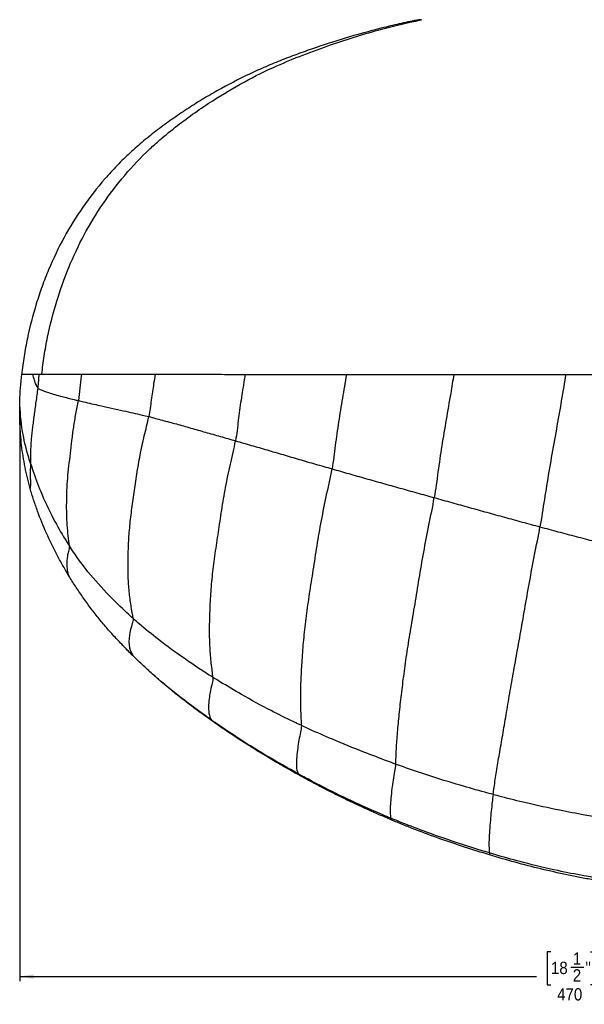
# Model space of a CAD drawing. Extents: x 0 to 841, y 0 to 594.
# Tile 3 of 7: x 168 to 290, y 277 to 488. Entities that reach past the tile are written whole.
import ezdxf

# ---------------------------------------------------------------- set-up
doc = ezdxf.new("R2010")
doc.units = 0
doc.header["$PDSIZE"] = -1
doc.linetypes.add('SLD-SOLIDO', pattern=[0])
doc.layers.get('0').update_dxf_attribs({"linetype": 'CONTINUOUS'})
doc.layers.add('FORMAT', color=7, linetype='SLD-SOLIDO')
doc.styles.add('SLDTEXTSTYLE3', font='GOTHIC.TTF', dxfattribs={"width": 0.913})
doc.dimstyles.new('SLDDIMSTYLE0', dxfattribs={"dimtxt": 2.645833, "dimasz": 3, "dimexe": 0, "dimexo": 0.0625, "dimgap": 0.661458, "dimtad": 0, "dimdec": 1, "dimlfac": 2, "dimrnd": 1e-09, "dimzin": 12, "dimtxsty": 'SLDTEXTSTYLE3', "dimsah": 1, "dimcen": 0.09, "dimazin": 3, "dimtfac": 1, "dimtdec": 1, "dimtofl": 0, "dimtmove": 0, "dimatfit": 3, "dimtolj": 1, "dimtzin": 12})

# ---------------------------------------------------------------- blocks, each defined once
blk = doc.blocks.new('_D')
at = {"layer": 'FORMAT', "color": 7}
for p, q in [((168.17, 403.05), (168.17, 281.54)), ((405.04, 393.56), (405.04, 281.54)), ((282.38, 287.87), (281.58, 287.87)), ((281.58, 287.87), (281.58, 280.74)), ((290.9, 287.87), (291.7, 287.87)), ((291.7, 287.87), (291.7, 280.74)), ((286.68, 284.58), (289.41, 284.58)), ((168.17, 282.54), (279.26, 282.54)), ((405.04, 282.54), (294.02, 282.54)), ((281.58, 280.74), (282.38, 280.74)), ((291.7, 280.74), (290.9, 280.74))]:
    blk.add_line(p, q, dxfattribs=at)
for points in [[(168.17, 282.54), (171.17, 282.04), (171.17, 283.04)], [(405.04, 282.54), (402.04, 283.04), (402.04, 282.04)]]:
    blk.add_solid(points, dxfattribs=at)
at = {"layer": 'FORMAT', "color": 7, "attachment_point": 1, "style": 'SLDTEXTSTYLE3'}
for s, insert, char_height in [('18', (282.38, 285.73), 2.646), ('1', (287.07, 287.72), 2.65), ('"', (289.8, 285.73), 2.65), ('2', (287.07, 284.12), 2.65), ('470', (283.71, 280.05), 2.646)]:
    blk.add_mtext(s, dxfattribs=dict(at, insert=insert, char_height=char_height))

msp = doc.modelspace()

# ---------------------------------------------------------------- linework, layer by layer
at = {"color": 7, "linetype": 'SLD-SOLIDO'}
for points, knots in [([(253.989, 488.175), (253.359, 488.046), (252.728, 487.917), (251.471, 487.65), (249.589, 487.239), (247.718, 486.797), (243.991, 485.871), (241.524, 485.2), (236.629, 483.757), (234.199, 482.984), (230.582, 481.747), (229.381, 481.322), (226.988, 480.446), (225.796, 479.995), (223.424, 479.061), (222.244, 478.576), (219.899, 477.564), (218.734, 477.037), (215.262, 475.394), (212.976, 474.215), (210.158, 472.633), (209.596, 472.312), (208.48, 471.66), (207.925, 471.329), (206.271, 470.325), (205.182, 469.637), (203.031, 468.227), (201.969, 467.505), (199.87, 466.026), (198.833, 465.271), (196.788, 463.721), (195.781, 462.927), (193.807, 461.285), (192.839, 460.439), (190.949, 458.688), (190.025, 457.784), (188.671, 456.386), (188.225, 455.912), (187.347, 454.955), (186.916, 454.472), (184.797, 452.031), (183.221, 450.004), (180.301, 445.807), (178.956, 443.636), (176.501, 439.149), (175.391, 436.833), (174.141, 433.851), (173.898, 433.251), (173.426, 432.04), (173.198, 431.432), (172.536, 429.603), (172.125, 428.376), (170.982, 424.674), (170.337, 422.178), (169.549, 418.389), (169.316, 417.119), (168.918, 414.563), (168.752, 413.277), (168.6, 411.987)], [0, 0, 0, 0, 0.015625, 0.015625, 0.03125, 0.0625, 0.0625, 0.125, 0.125, 0.1875, 0.1875, 0.21875, 0.21875, 0.25, 0.25, 0.28125, 0.28125, 0.3125, 0.3125, 0.375, 0.375, 0.390625, 0.390625, 0.40625, 0.40625, 0.4375, 0.4375, 0.46875, 0.46875, 0.5, 0.5, 0.53125, 0.53125, 0.5625, 0.5625, 0.59375, 0.59375, 0.609375, 0.609375, 0.625, 0.625, 0.6875, 0.6875, 0.75, 0.75, 0.8125, 0.8125, 0.828125, 0.828125, 0.84375, 0.84375, 0.875, 0.875, 0.9375, 0.9375, 0.96875, 0.96875, 1, 1, 1, 1]), ([(172.919, 411.988), (173.079, 413.307), (173.404, 415.967), (174.37, 421.221), (176.634, 430.11), (181.557, 442.203), (188.868, 452.964), (194.917, 459.316), (198.785, 462.803), (203.21, 466.378), (211.351, 472.135), (220.462, 477.083), (229.192, 480.677), (236.653, 483.4), (244.616, 485.862), (251.121, 487.424), (254.007, 488.037), (254.549, 488.15)], [0, 0, 0, 0, 0.0328816, 0.0663184, 0.1321715, 0.2598692, 0.3884259, 0.4536081, 0.4779658, 0.5183455, 0.5956219, 0.7268428, 0.7771221, 0.8321548, 0.9259377, 0.9860865, 1, 1, 1, 1]), ([(168.204, 406.167), (168.233, 407.14), (168.284, 408.111), (168.417, 410.051), (168.5, 411.02), (168.6, 411.987)], [0, 0, 0, 0, 0.5, 0.5, 1, 1, 1, 1]), ([(170.416, 387.43), (170.2, 388.191), (170.004, 388.956), (169.639, 390.491), (169.471, 391.262), (169.013, 393.583), (168.768, 395.142), (168.4, 398.284), (168.278, 399.857), (168.186, 402.221), (168.17, 403.009), (168.167, 404.588), (168.18, 405.377), (168.204, 406.167)], [0, 0, 0, 0, 0.125, 0.125, 0.25, 0.25, 0.5, 0.5, 0.75, 0.75, 0.875, 0.875, 1, 1, 1, 1]), ([(178.667, 368.777), (178.227, 369.508), (177.798, 370.244), (176.962, 371.729), (176.555, 372.477), (175.367, 374.741), (174.62, 376.276), (173.232, 379.389), (172.589, 380.969), (171.71, 383.37), (171.431, 384.176), (170.901, 385.795), (170.649, 386.609), (170.416, 387.43)], [0, 0, 0, 0, 0.125, 0.125, 0.25, 0.25, 0.5, 0.5, 0.75, 0.75, 0.875, 0.875, 1, 1, 1, 1]), ([(192.541, 351.472), (191.877, 352.119), (191.223, 352.776), (189.933, 354.106), (189.296, 354.78), (188.042, 356.144), (187.424, 356.836), (186.214, 358.24), (185.622, 358.953), (184.463, 360.398), (183.895, 361.131), (182.783, 362.614), (182.238, 363.364), (181.173, 364.881), (180.653, 365.648), (179.64, 367.199), (179.146, 367.983), (178.667, 368.777)], [0, 0, 0, 0, 0.125, 0.125, 0.25, 0.25, 0.375, 0.375, 0.5, 0.5, 0.625, 0.625, 0.75, 0.75, 0.875, 0.875, 1, 1, 1, 1]), ([(197.038, 347.28), (196.272, 347.96), (195.513, 348.65), (194.015, 350.047), (193.275, 350.756), (192.541, 351.472)], [0, 0, 0, 0, 0.5, 0.5, 1, 1, 1, 1]), ([(209.613, 337.406), (208.521, 338.171), (207.439, 338.951), (205.295, 340.535), (204.233, 341.341), (201.083, 343.805), (199.033, 345.509), (197.038, 347.28)], [0, 0, 0, 0, 0.25, 0.25, 0.5, 0.5, 1, 1, 1, 1]), ([(228.159, 325.861), (227.362, 326.302), (226.569, 326.75), (224.985, 327.65), (224.195, 328.104), (221.835, 329.48), (220.272, 330.416), (217.175, 332.336), (215.643, 333.319), (212.608, 335.333), (211.105, 336.361), (209.613, 337.406)], [0, 0, 0, 0, 0.125, 0.125, 0.25, 0.25, 0.5, 0.5, 0.75, 0.75, 1, 1, 1, 1]), ([(248.011, 316.235), (247.164, 316.594), (246.32, 316.959), (244.635, 317.697), (243.794, 318.071), (241.278, 319.205), (239.61, 319.98), (236.294, 321.576), (234.65, 322.399), (232.204, 323.674), (231.391, 324.105), (229.771, 324.976), (228.963, 325.415), (228.159, 325.861)], [0, 0, 0, 0, 0.125, 0.125, 0.25, 0.25, 0.5, 0.5, 0.75, 0.75, 0.875, 0.875, 1, 1, 1, 1]), ([(269.185, 308.69), (267.391, 309.233), (265.603, 309.795), (262.037, 310.953), (260.26, 311.548), (256.722, 312.789), (254.963, 313.436), (252.344, 314.455), (251.474, 314.802), (249.739, 315.509), (248.873, 315.868), (248.011, 316.235)], [0, 0, 0, 0, 0.25, 0.25, 0.5, 0.5, 0.75, 0.75, 0.875, 0.875, 1, 1, 1, 1]), ([(291.431, 303.325), (290.491, 303.489), (289.553, 303.664), (287.68, 304.026), (286.744, 304.215), (283.943, 304.802), (282.081, 305.223), (276.517, 306.572), (272.838, 307.583), (269.185, 308.69)], [0, 0, 0, 0, 0.125, 0.125, 0.25, 0.25, 0.5, 0.5, 1, 1, 1, 1])]:
    msp.add_open_spline(points, degree=3, knots=knots, dxfattribs=at)
at = {"color": 8, "linetype": 'SLD-SOLIDO'}
for points, knots in [([(254.549, 488.15), (254.541, 488.151), (254.524, 488.151), (254.5, 488.152), (254.476, 488.153), (254.46, 488.153), (254.434, 488.154), (254.399, 488.155), (254.349, 488.156), (254.302, 488.158), (254.273, 488.159), (254.244, 488.161), (254.217, 488.162), (254.165, 488.164), (254.109, 488.166), (254.056, 488.169), (254.017, 488.172), (253.998, 488.174), (253.99, 488.174), (253.989, 488.175)], [0, 0, 0, 0, 0.01549537, 0.03099074, 0.0464861, 0.06198147, 0.06198147, 0.09858673, 0.13519198, 0.17179724, 0.2084025, 0.2084025, 0.24656755, 0.2847326, 0.3610627, 0.4373928, 0.5137229, 0.590053, 0.6141886, 0.6141886, 0.6141886, 0.6141886]), ([(168.6, 411.987), (168.602, 411.987), (168.653, 411.987), (168.783, 411.988), (169.063, 411.988), (169.422, 411.988), (169.859, 411.989), (170.292, 411.989), (170.672, 411.989), (170.876, 411.989), (170.981, 411.989)], [0.20840249, 0.20840249, 0.20840249, 0.20840249, 0.2114234, 0.2877535, 0.3640836, 0.4404137, 0.5167438, 0.5930739, 0.63123895, 0.669404, 0.669404, 0.669404, 0.669404]), ([(172.055, 409.031), (171.915, 409.212), (171.681, 409.794), (171.313, 410.804), (171.096, 411.547), (170.98, 411.989)], [0, 0, 0, 0, 0.08333333, 0.16666667, 0.28501148, 0.28501148, 0.28501148, 0.28501148]), ([(170.981, 411.989), (171.081, 411.989), (171.284, 411.989), (171.607, 411.989), (171.942, 411.989), (172.175, 411.989), (172.293, 411.989)], [0.06198147, 0.06198147, 0.06198147, 0.06198147, 0.09858672, 0.13519197, 0.17179723, 0.20840249, 0.20840249, 0.20840249, 0.20840249]), ([(172.293, 411.989), (172.257, 411.521), (172.185, 410.534), (172.113, 409.542), (172.055, 409.031)], [0.84137738, 0.84137738, 0.84137738, 0.84137738, 0.91666667, 1, 1, 1, 1]), ([(172.293, 411.989), (172.343, 411.989), (172.444, 411.989), (172.599, 411.989), (172.757, 411.989), (172.865, 411.988), (172.919, 411.988)], [0, 0, 0, 0, 0.015495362, 0.03099073, 0.046486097, 0.061981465, 0.061981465, 0.061981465, 0.061981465]), ([(172.917, 411.988), (173.282, 411.988), (174.288, 411.988), (176.135, 411.987), (178.594, 411.986), (180.462, 411.985), (181.461, 411.985)], [0.538400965, 0.538400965, 0.538400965, 0.538400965, 0.543147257, 0.550710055, 0.558272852, 0.56583565, 0.56583565, 0.56583565, 0.56583565]), ([(181.461, 411.985), (181.443, 411.864), (181.295, 410.859), (181.062, 408.965), (180.906, 407.188), (180.776, 406.325)], [0.82190428, 0.82190428, 0.82190428, 0.82190428, 0.83333333, 0.91666667, 1, 1, 1, 1]), ([(197.294, 411.974), (197.182, 411.323), (196.872, 409.482), (196.433, 406.441), (196.148, 404.049), (195.922, 402.887)], [0.78776253, 0.78776253, 0.78776253, 0.78776253, 0.83333333, 0.91666667, 1, 1, 1, 1]), ([(197.294, 411.974), (198.783, 411.973), (201.84, 411.97), (206.611, 411.967), (210.721, 411.964), (214.076, 411.961), (215.779, 411.959), (216.637, 411.959)], [0.600255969, 0.600255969, 0.600255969, 0.600255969, 0.609062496, 0.617869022, 0.626675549, 0.631078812, 0.635482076, 0.635482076, 0.635482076, 0.635482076]), ([(216.637, 411.959), (216.574, 411.583), (216.262, 409.745), (215.722, 406.44), (215.142, 402.042), (214.825, 399.112), (214.565, 397.684)], [0.72862724, 0.72862724, 0.72862724, 0.72862724, 0.75, 0.83333333, 0.91666667, 1, 1, 1, 1]), ([(216.637, 411.959), (218.382, 411.957), (221.906, 411.954), (227.324, 411.95), (232.829, 411.945), (236.544, 411.942), (238.411, 411.94)], [0.635482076, 0.635482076, 0.635482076, 0.635482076, 0.644432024, 0.653381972, 0.66233192, 0.671281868, 0.671281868, 0.671281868, 0.671281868]), ([(238.411, 411.94), (238.409, 411.926), (238.13, 410.217), (237.542, 406.816), (236.694, 401.738), (235.983, 396.668), (235.595, 393.304), (235.307, 391.657)], [0.66597233, 0.66597233, 0.66597233, 0.66597233, 0.66666667, 0.75, 0.83333333, 0.91666667, 1, 1, 1, 1]), ([(238.411, 411.94), (239.353, 411.939), (241.243, 411.938), (244.099, 411.935), (246.968, 411.933), (249.844, 411.93), (252.734, 411.928), (255.636, 411.925), (258.555, 411.923), (260.511, 411.921), (261.49, 411.92)], [0.671281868, 0.671281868, 0.671281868, 0.671281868, 0.675799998, 0.680318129, 0.68483626, 0.689354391, 0.693872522, 0.698390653, 0.702908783, 0.707426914, 0.707426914, 0.707426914, 0.707426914]), ([(261.49, 411.92), (261.268, 410.574), (260.734, 407.339), (259.83, 402.225), (258.887, 396.59), (258.075, 390.989), (257.602, 387.287), (257.292, 385.468)], [0.60710189, 0.60710189, 0.60710189, 0.60710189, 0.66666667, 0.75, 0.83333333, 0.91666667, 1, 1, 1, 1]), ([(261.49, 411.92), (262.234, 411.919), (263.723, 411.918), (265.962, 411.916), (268.205, 411.914), (269.704, 411.912), (270.454, 411.912)], [0.707426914, 0.707426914, 0.707426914, 0.707426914, 0.710856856, 0.714286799, 0.717716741, 0.721146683, 0.721146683, 0.721146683, 0.721146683]), ([(270.454, 411.912), (270.704, 411.912), (271.205, 411.911), (271.956, 411.91), (272.707, 411.91), (273.209, 411.909), (273.459, 411.909)], [0.721146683, 0.721146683, 0.721146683, 0.721146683, 0.7222901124, 0.7234335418, 0.7245769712, 0.7257204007, 0.7257204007, 0.7257204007, 0.7257204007]), ([(273.459, 411.909), (274.462, 411.908), (276.471, 411.906), (279.494, 411.903), (282.527, 411.901), (284.556, 411.899), (285.571, 411.898)], [0.725720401, 0.725720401, 0.725720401, 0.725720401, 0.730293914, 0.734867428, 0.739440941, 0.744014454, 0.744014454, 0.744014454, 0.744014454]), ([(285.571, 411.898), (285.421, 411.035), (284.922, 408.14), (284.088, 403.197), (282.984, 397.106), (281.913, 391.054), (280.943, 385.069), (280.353, 381.134), (280.014, 379.194)], [0.54783571, 0.54783571, 0.54783571, 0.54783571, 0.58333333, 0.66666667, 0.75, 0.83333333, 0.91666667, 1, 1, 1, 1]), ([(285.571, 411.898), (285.769, 411.898), (286.164, 411.897), (286.757, 411.897), (287.351, 411.896), (287.747, 411.896), (287.945, 411.896)], [0.7440144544, 0.7440144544, 0.7440144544, 0.7440144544, 0.7449046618, 0.7457948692, 0.7466850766, 0.7475752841, 0.7475752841, 0.7475752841, 0.7475752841]), ([(287.945, 411.896), (288.266, 411.895), (288.91, 411.895), (289.876, 411.894), (290.843, 411.893), (291.488, 411.892), (291.81, 411.892)], [0.7475752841, 0.7475752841, 0.7475752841, 0.7475752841, 0.7490206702, 0.7504660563, 0.7519114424, 0.7533568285, 0.7533568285, 0.7533568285, 0.7533568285]), ([(172.055, 409.031), (172.204, 408.84), (172.913, 408.557), (174.502, 407.978), (176.928, 407.273), (179.223, 406.688), (180.461, 406.402), (180.776, 406.325)], [0, 0, 0, 0, 0.0833333, 0.3333333, 0.6666667, 0.9166667, 1, 1, 1, 1]), ([(180.776, 406.325), (181.137, 406.238), (182.615, 405.884), (185.77, 405.154), (190.001, 404.253), (193.586, 403.416), (195.451, 403.004), (195.922, 402.887)], [0, 0, 0, 0, 0.0833333, 0.3333333, 0.6666667, 0.9166667, 1, 1, 1, 1]), ([(170.503, 392.834), (170.317, 393.413), (169.605, 395.684), (168.573, 400.16), (168.236, 404.038), (168.204, 406.167)], [0, 0, 0, 0, 0.08333333, 0.33333333, 0.6483062, 0.6483062, 0.6483062, 0.6483062]), ([(170.503, 392.834), (170.498, 392.467), (170.458, 391.832), (170.43, 390.881), (170.437, 389.942), (170.464, 389.052), (170.483, 388.303), (170.458, 387.819), (170.427, 387.585), (170.418, 387.46), (170.416, 387.43)], [0, 0, 0, 0, 0.08333333, 0.16666667, 0.25, 0.33333333, 0.41666667, 0.5, 0.58333333, 0.60952195, 0.60952195, 0.60952195, 0.60952195]), ([(170.503, 392.834), (170.662, 392.338), (171.319, 390.302), (172.813, 386.293), (175.121, 381.336), (177.334, 377.461), (178.535, 375.573), (178.841, 375.103)], [0, 0, 0, 0, 0.0833333, 0.3333333, 0.6666667, 0.9166667, 1, 1, 1, 1]), ([(178.841, 375.103), (178.847, 374.576), (178.641, 373.887), (178.328, 372.551), (178.23, 371.038), (178.409, 369.604), (178.58, 368.998), (178.667, 368.777)], [0, 0, 0, 0, 0.08333333, 0.16666667, 0.33333333, 0.5, 0.61453412, 0.61453412, 0.61453412, 0.61453412]), ([(192.531, 359.52), (192.092, 359.909), (190.353, 361.493), (187.011, 364.751), (183.134, 369.054), (180.404, 372.726), (179.148, 374.632), (178.841, 375.103)], [0, 0, 0, 0, 0.0833333, 0.3333333, 0.6666667, 0.9166667, 1, 1, 1, 1]), ([(192.531, 359.52), (192.568, 359.03), (192.172, 357.798), (191.601, 355.554), (191.615, 353.3), (192.156, 352.028), (192.491, 351.539), (192.541, 351.472)], [0, 0, 0, 0, 0.08333333, 0.33333333, 0.66666667, 0.91666667, 0.95559262, 0.95559262, 0.95559262, 0.95559262]), ([(209.693, 346.847), (209.184, 347.163), (207.161, 348.439), (203.198, 351.096), (198.407, 354.607), (194.738, 357.581), (192.97, 359.131), (192.531, 359.52)], [0, 0, 0, 0, 0.0833333, 0.3333333, 0.6666667, 0.9166667, 1, 1, 1, 1]), ([(209.419, 337.646), (208.924, 337.992), (206.954, 339.382), (203.063, 342.259), (199.471, 345.171), (197.354, 347.003), (197.038, 347.28)], [0, 0, 0, 0, 0.08333333, 0.33333333, 0.66666667, 0.72546655, 0.72546655, 0.72546655, 0.72546655]), ([(209.693, 346.847), (209.716, 346.301), (209.339, 344.842), (208.807, 342.222), (208.675, 339.669), (209.036, 338.286), (209.336, 337.764), (209.419, 337.646)], [0, 0, 0, 0, 0.0833333, 0.3333333, 0.6666667, 0.9166667, 1, 1, 1, 1]), ([(228.734, 336.493), (228.186, 336.751), (225.998, 337.789), (221.658, 339.929), (216.381, 342.838), (212.242, 345.273), (210.201, 346.53), (209.693, 346.847)], [0, 0, 0, 0, 0.0833333, 0.3333333, 0.6666667, 0.9166667, 1, 1, 1, 1]), ([(228.019, 326.137), (227.487, 326.431), (225.361, 327.615), (221.136, 330.028), (215.952, 333.207), (211.912, 335.912), (209.916, 337.298), (209.419, 337.646)], [0, 0, 0, 0, 0.0833333, 0.3333333, 0.6666667, 0.9166667, 1, 1, 1, 1]), ([(228.734, 336.493), (228.724, 335.912), (228.359, 334.238), (227.813, 331.196), (227.556, 328.291), (227.755, 326.804), (227.97, 326.255), (228.019, 326.137)], [0, 0, 0, 0, 0.0833333, 0.3333333, 0.6666667, 0.9166667, 1, 1, 1, 1]), ([(248.972, 328.204), (248.399, 328.411), (246.112, 329.25), (241.569, 331), (235.928, 333.269), (231.483, 335.22), (229.282, 336.236), (228.734, 336.493)], [0, 0, 0, 0, 0.0833333, 0.3333333, 0.6666667, 0.9166667, 1, 1, 1, 1]), ([(248.972, 328.204), (248.923, 327.597), (248.591, 325.758), (248.098, 322.467), (247.798, 319.242), (247.822, 317.429), (247.923, 316.733), (247.945, 316.583)], [0, 0, 0, 0, 0.0833333, 0.3333333, 0.6666667, 0.9166667, 1, 1, 1, 1]), ([(269.947, 321.664), (269.356, 321.823), (266.997, 322.46), (262.291, 323.786), (256.458, 325.594), (251.841, 327.173), (249.545, 327.996), (248.972, 328.204)], [0, 0, 0, 0, 0.0833333, 0.3333333, 0.6666667, 0.9166667, 1, 1, 1, 1]), ([(247.945, 316.583), (247.378, 316.82), (245.115, 317.776), (240.616, 319.752), (235.066, 322.384), (230.714, 324.667), (228.557, 325.841), (228.019, 326.137)], [0, 0, 0, 0, 0.0833333, 0.3333333, 0.6666667, 0.9166667, 1, 1, 1, 1]), ([(228.019, 326.137), (228.063, 326.035), (228.105, 325.945), (228.157, 325.864), (228.159, 325.861)], [0, 0, 0, 0, 0.083333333, 0.086748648, 0.086748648, 0.086748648, 0.086748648]), ([(269.947, 321.664), (269.862, 321.054), (269.626, 319.11), (269.283, 315.659), (269.035, 312.098), (269.039, 310.055), (269.119, 309.285), (269.137, 309.114)], [0, 0, 0, 0, 0.0833333, 0.3333333, 0.6666667, 0.9166667, 1, 1, 1, 1]), ([(291.437, 316.938), (290.835, 317.04), (288.426, 317.461), (283.62, 318.367), (277.647, 319.687), (272.9, 320.873), (270.537, 321.505), (269.947, 321.664)], [0, 0, 0, 0, 0.0833333, 0.3333333, 0.6666667, 0.9166667, 1, 1, 1, 1]), ([(269.137, 309.114), (268.539, 309.293), (266.15, 310.021), (261.391, 311.541), (255.495, 313.601), (250.834, 315.399), (248.521, 316.343), (247.945, 316.583)], [0, 0, 0, 0, 0.0833333, 0.3333333, 0.6666667, 0.9166667, 1, 1, 1, 1]), ([(247.945, 316.583), (247.965, 316.448), (247.984, 316.335), (248.01, 316.236), (248.011, 316.235)], [0, 0, 0, 0, 0.083333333, 0.084208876, 0.084208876, 0.084208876, 0.084208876]), ([(291.351, 303.866), (290.725, 303.97), (288.225, 304.41), (283.246, 305.397), (277.07, 306.857), (272.179, 308.213), (269.745, 308.931), (269.137, 309.114)], [0, 0, 0, 0, 0.0833333, 0.3333333, 0.6666667, 0.9166667, 1, 1, 1, 1])]:
    msp.add_open_spline(points, degree=3, knots=knots, dxfattribs=at)
for points in [[(181.461, 411.985), (182.598, 411.984), (185.008, 411.982), (188.9, 411.98), (192.996, 411.977), (195.84, 411.975), (197.294, 411.974)], [(172.055, 409.031), (171.998, 408.523), (171.852, 407.52), (171.647, 406.029), (171.451, 404.567), (171.261, 403.151), (171.073, 401.796), (170.897, 400.485), (170.744, 399.2), (170.623, 397.925), (170.544, 396.641), (170.503, 395.353), (170.495, 394.066), (170.508, 393.21), (170.503, 392.834)], [(178.841, 375.103), (178.834, 375.689), (178.595, 377.225), (178.362, 379.581), (178.263, 381.987), (178.262, 384.455), (178.319, 387.015), (178.471, 389.621), (178.742, 392.245), (179.08, 394.929), (179.392, 397.737), (179.756, 400.591), (180.236, 403.446), (180.63, 405.349), (180.776, 406.325)], [(192.531, 359.52), (192.473, 360.304), (192.075, 362.217), (191.672, 365.245), (191.478, 368.432), (191.45, 371.777), (191.532, 375.298), (191.778, 378.941), (192.219, 382.668), (192.781, 386.507), (193.345, 390.518), (194.029, 394.61), (194.926, 398.726), (195.646, 401.478), (195.922, 402.887)], [(195.922, 402.887), (196.402, 402.767), (197.368, 402.503), (198.84, 402.106), (200.335, 401.704), (201.849, 401.293), (203.383, 400.867), (204.934, 400.429), (206.501, 399.982), (208.084, 399.528), (209.681, 399.072), (211.294, 398.612), (212.921, 398.151), (214.015, 397.842), (214.565, 397.684)], [(209.693, 346.847), (209.655, 347.72), (209.332, 349.811), (209.044, 353.19), (208.969, 356.816), (209.048, 360.658), (209.238, 364.733), (209.611, 369.004), (210.193, 373.425), (210.895, 378), (211.588, 382.772), (212.404, 387.667), (213.436, 392.633), (214.256, 395.976), (214.565, 397.684)], [(214.565, 397.684), (215.122, 397.523), (216.237, 397.192), (217.924, 396.699), (219.625, 396.208), (221.335, 395.713), (223.051, 395.209), (224.775, 394.702), (226.508, 394.195), (228.25, 393.688), (230.001, 393.178), (231.761, 392.67), (233.53, 392.163), (234.714, 391.826), (235.307, 391.657)], [(228.734, 336.493), (228.749, 337.424), (228.606, 339.601), (228.557, 343.147), (228.678, 346.974), (228.915, 351.04), (229.261, 355.395), (229.779, 360.013), (230.48, 364.835), (231.289, 369.856), (232.088, 375.1), (233.007, 380.508), (234.126, 386.029), (234.976, 389.757), (235.307, 391.657)], [(235.307, 391.657), (235.905, 391.487), (237.101, 391.14), (238.902, 390.623), (240.712, 390.109), (242.529, 389.595), (244.352, 389.078), (246.182, 388.56), (248.018, 388.044), (249.861, 387.529), (251.71, 387.011), (253.565, 386.495), (255.426, 385.981), (256.67, 385.64), (257.292, 385.468)], [(248.972, 328.204), (249.051, 329.174), (249.132, 331.389), (249.38, 335.004), (249.754, 338.903), (250.221, 343.067), (250.767, 347.539), (251.442, 352.307), (252.258, 357.314), (253.153, 362.547), (254.034, 368.022), (254.998, 373.687), (256.117, 379.507), (256.95, 383.459), (257.292, 385.468)], [(257.292, 385.468), (257.917, 385.295), (259.165, 384.942), (261.043, 384.415), (262.924, 383.892), (264.809, 383.368), (266.696, 382.841), (268.588, 382.314), (270.483, 381.79), (272.382, 381.268), (274.284, 380.745), (276.19, 380.224), (278.1, 379.708), (279.375, 379.365), (280.014, 379.194)], [(269.947, 321.664), (270.081, 322.639), (270.394, 324.813), (270.955, 328.386), (271.627, 332.322), (272.364, 336.554), (273.112, 341.041), (273.923, 345.775), (274.83, 350.757), (275.794, 355.993), (276.732, 361.485), (277.732, 367.205), (278.848, 373.116), (279.655, 377.15), (280.014, 379.194)], [(280.014, 379.194), (280.658, 379.021), (281.947, 378.67), (283.884, 378.149), (285.825, 377.633), (287.769, 377.12), (289.714, 376.607), (291.662, 376.097), (293.613, 375.593), (295.567, 375.092), (297.523, 374.595), (299.481, 374.102), (301.441, 373.617), (302.749, 373.297), (303.403, 373.139)], [(209.419, 337.646), (209.478, 337.562), (209.543, 337.483), (209.613, 337.406)], [(269.137, 309.114), (269.153, 308.96), (269.167, 308.82), (269.185, 308.69)]]:
    msp.add_open_spline(points, degree=3, dxfattribs=at)
at = {"layer": 'FORMAT', "color": 7}
msp.add_point((168.169, 404.05), dxfattribs=at)

# ---------------------------------------------------------------- dimensions: what is measured, and where the dimension line sits
dim = msp.add_linear_dim(base=(405.04, 282.542), p1=(168.169, 404.05), p2=(405.04, 394.564), dimstyle='SLDDIMSTYLE0', dxfattribs=at)
dim.commit()
dim.dimension.update_dxf_attribs({"geometry": '_D', "text_midpoint": (286.638, 282.542), "dimtype": 160})

doc.saveas('drawing.dxf')
